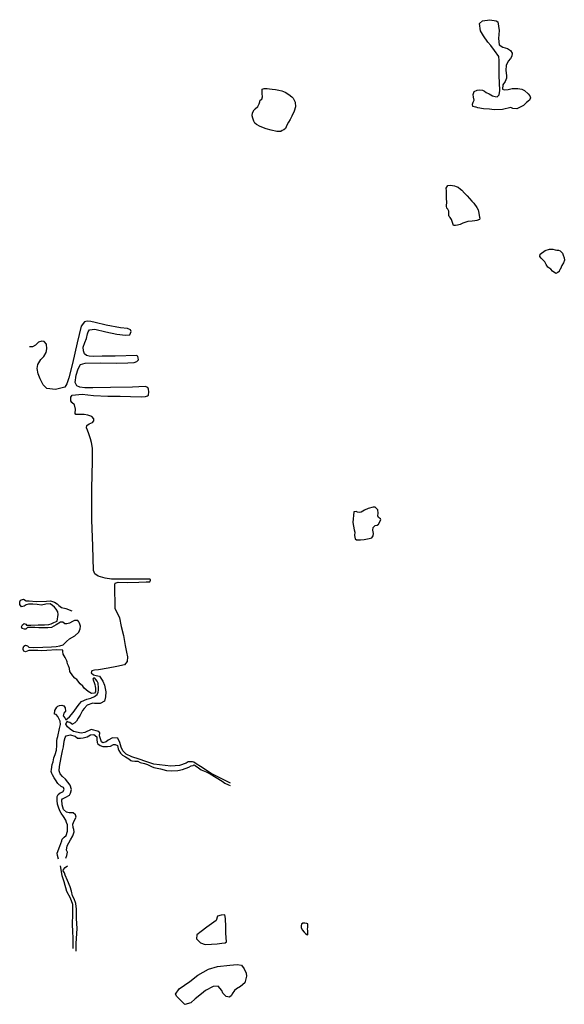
# Model space of a CAD drawing. Extents: x 206371 to 214026, y 807012 to 820845.
import ezdxf

# ---------------------------------------------------------------- set-up
doc = ezdxf.new("R2010")
doc.units = 0
doc.header["$LTSCALE"] = 800
doc.layers.add('WETLANDS', color=3, linetype='CONTINUOUS')

msp = doc.modelspace()

# ---------------------------------------------------------------- linework, layer by layer
at = {"layer": 'WETLANDS', "color": 0}
for points in [[(212740, 819624), (212734, 819659), (212746, 819685), (212758, 819715), (212750, 819756), (212743, 819796), (212758, 819834), (212799, 819853), (212828, 819859), (212877, 819855), (212906, 819840), (212928, 819822), (212970, 819801), (213014, 819776), (213053, 819764), (213084, 819763), (213110, 819787), (213119, 819851), (213111, 820063), (213112, 820203), (213111, 820272), (213103, 820326), (213043, 820412), (212994, 820483), (212949, 820530), (212889, 820616), (212848, 820689), (212835, 820791), (212874, 820831), (212977, 820845), (213069, 820829), (213089, 820813), (213108, 820695), (213100, 820580), (213109, 820493), (213162, 820459), (213227, 820438), (213269, 820412), (213291, 820376), (213290, 820331), (213270, 820299), (213237, 820264), (213209, 820200), (213202, 820137), (213211, 820055), (213213, 820025), (213193, 819978), (213163, 819928), (213158, 819871), (213182, 819860), (213238, 819864), (213293, 819876), (213374, 819876), (213429, 819869), (213465, 819852), (213517, 819801), (213542, 819776), (213550, 819749), (213536, 819716), (213496, 819680), (213450, 819638), (213404, 819614), (213360, 819592), (213300, 819596), (213273, 819609), (213156, 819582), (213038, 819580), (212973, 819586), (212889, 819593), (212811, 819606), (212789, 819616), (212777, 819618)], [(210042, 819273), (209984, 819276), (209907, 819293), (209833, 819313), (209752, 819344), (209700, 819373), (209678, 819391), (209661, 819419), (209647, 819459), (209640, 819494), (209643, 819534), (209665, 819578), (209680, 819593), (209717, 819626), (209738, 819661), (209744, 819689), (209744, 819704), (209753, 819713), (209773, 819727), (209782, 819761), (209779, 819806), (209777, 819839), (209777, 819869), (209806, 819880), (209849, 819877), (209882, 819873), (209920, 819868), (209967, 819864), (210011, 819856), (210057, 819845), (210102, 819825), (210152, 819792), (210195, 819761), (210215, 819740), (210245, 819688), (210246, 819621), (210230, 819558), (210196, 819488), (210173, 819444), (210150, 819407), (210127, 819364), (210107, 819317), (210085, 819297), (210059, 819289)], [(212468, 817953), (212453, 817997), (212439, 818036), (212420, 818068), (212408, 818081), (212402, 818093), (212402, 818130), (212403, 818155), (212389, 818185), (212375, 818197), (212372, 818224), (212374, 818288), (212371, 818326), (212372, 818373), (212371, 818442), (212367, 818480), (212390, 818516), (212426, 818520), (212480, 818509), (212506, 818501), (212532, 818490), (212567, 818466), (212586, 818448), (212625, 818407), (212660, 818371), (212691, 818332), (212724, 818294), (212754, 818265), (212798, 818206), (212815, 818174), (212823, 818127), (212829, 818093), (212833, 818070), (212839, 818057), (212832, 818038), (212798, 818026), (212770, 818021), (212731, 818016), (212668, 818009), (212601, 817987), (212561, 817969), (212525, 817960), (212497, 817953)], [(213907, 817281), (213860, 817310), (213835, 817338), (213808, 817359), (213793, 817367), (213770, 817404), (213754, 817441), (213702, 817496), (213680, 817520), (213687, 817550), (213756, 817602), (213818, 817622), (213863, 817620), (213898, 817610), (213922, 817606), (213943, 817607), (213967, 817597), (213998, 817565), (214011, 817537), (214023, 817500), (214026, 817466), (214012, 817430), (213991, 817391), (213981, 817370), (213967, 817336), (213960, 817324), (213951, 817309), (213935, 817291)], [(211067, 813930), (211054, 813780), (211071, 813677), (211079, 813644), (211078, 813598), (211085, 813551), (211105, 813538), (211162, 813536), (211214, 813544), (211285, 813554), (211320, 813565), (211339, 813594), (211343, 813628), (211336, 813675), (211339, 813711), (211369, 813740), (211394, 813743), (211415, 813759), (211445, 813820), (211441, 813834), (211415, 813853), (211405, 813876), (211407, 813911), (211403, 813958), (211367, 813996), (211337, 813996), (211267, 813980), (211216, 813955), (211168, 813925), (211143, 813923), (211118, 813925), (211099, 813935)], [(209253, 808270), (209202, 808263), (209151, 808252), (209131, 808189), (209003, 808094), (208922, 808037), (208861, 807989), (208855, 807934), (208914, 807877), (208980, 807851), (209065, 807858), (209145, 807862), (209212, 807869), (209261, 807874), (209276, 807890), (209269, 808014), (209266, 808071), (209266, 808138), (209264, 808180), (209263, 808216)], [(210421, 808141), (210407, 808146), (210380, 808153), (210351, 808154), (210331, 808139), (210325, 808117), (210328, 808090), (210343, 808060), (210370, 808025), (210389, 808006), (210407, 807991), (210420, 807990), (210420, 808019), (210419, 808050), (210418, 808070), (210420, 808095)], [(208692, 807012), (208578, 807122), (208561, 807154), (208613, 807230), (208762, 807334), (208875, 807423), (209024, 807505), (209149, 807545), (209326, 807562), (209429, 807570), (209488, 807560), (209525, 807513), (209552, 807448), (209558, 807406), (209533, 807313), (209473, 807261), (209420, 807231), (209389, 807205), (209358, 807158), (209350, 807137), (209322, 807114), (209273, 807124), (209228, 807167), (209210, 807208), (209160, 807269), (209090, 807262), (208982, 807208), (208926, 807159), (208836, 807088), (208778, 807033)]]:
    msp.add_lwpolyline(points, close=True, dxfattribs=at)
for points in [[(207714, 812567), (207707, 812906), (207714, 812931), (207755, 812943), (207891, 812939), (208045, 812944), (208149, 812946), (208201, 812947), (208211, 812971), (208208, 812980), (208199, 812985), (208168, 812987), (207978, 812987), (207787, 812986), (207662, 812986), (207570, 812999), (207473, 813028), (207428, 813061), (207408, 813107), (207401, 813447), (207386, 813819), (207387, 814261), (207393, 814641), (207396, 814827), (207381, 814905), (207364, 814955), (207343, 815026), (207325, 815076), (207309, 815112), (207313, 815143), (207349, 815169), (207395, 815186), (207413, 815210), (207411, 815236), (207384, 815268), (207330, 815287), (207276, 815299), (207220, 815298), (207162, 815296), (207149, 815312), (207155, 815375), (207139, 815433), (207102, 815467), (207088, 815492), (207091, 815542), (207110, 815571), (207248, 815582), (207408, 815567), (207612, 815556), (207782, 815555), (207927, 815552), (208086, 815546), (208137, 815550), (208167, 815559), (208182, 815572), (208185, 815618), (208182, 815653), (208173, 815676), (208133, 815690), (207956, 815684), (207649, 815677), (207401, 815671), (207286, 815672), (207218, 815684), (207174, 815699), (207152, 815749), (207163, 815851), (207192, 815942), (207224, 816003), (207292, 816020), (207510, 816022), (207730, 816020), (207889, 816023), (207978, 816031), (208018, 816043), (208039, 816064), (208037, 816096), (208032, 816111), (208018, 816128), (207713, 816119), (207532, 816117), (207412, 816114), (207349, 816117), (207311, 816126), (207280, 816150), (207267, 816194), (207265, 816245), (207285, 816310), (207310, 816364), (207324, 816430), (207332, 816458), (207352, 816486), (207426, 816499), (207583, 816458), (207737, 816428), (207859, 816413), (207917, 816417), (207938, 816463), (207927, 816488), (207888, 816506), (207788, 816518), (207588, 816555), (207433, 816591), (207370, 816606), (207317, 816609), (207280, 816600), (207237, 816541), (207177, 816303), (207114, 816015), (207060, 815812), (207032, 815728), (207005, 815680), (206872, 815649), (206753, 815665), (206703, 815716), (206659, 815799), (206630, 815871), (206618, 815945), (206624, 815999), (206666, 816070), (206712, 816115), (206743, 816171), (206754, 816222), (206749, 816285), (206716, 816323), (206680, 816329), (206637, 816314), (206595, 816270), (206550, 816250), (206508, 816251)], [(207029, 811849), (207009, 811885), (206984, 811933), (206979, 811969), (206976, 811987), (206889, 811990), (206752, 811981), (206679, 811980), (206628, 811984), (206547, 811983), (206500, 811983), (206477, 811972), (206452, 811963), (206431, 811974), (206421, 811995), (206418, 812014), (206428, 812045), (206454, 812059), (206479, 812048), (206501, 812032), (206568, 812026), (206695, 812029), (206816, 812036), (206885, 812041), (206936, 812047), (206983, 812062), (207030, 812111), (207072, 812145), (207144, 812190), (207201, 812239), (207222, 812289), (207227, 812325), (207213, 812368), (207202, 812386), (207188, 812404), (207141, 812403), (207112, 812389), (207072, 812368), (207035, 812356), (207004, 812358), (206979, 812381), (206946, 812380), (206884, 812345), (206818, 812306), (206768, 812300), (206701, 812300), (206641, 812302), (206584, 812305), (206518, 812305), (206492, 812307), (206481, 812306), (206472, 812296), (206455, 812282), (206437, 812283), (206407, 812290), (206398, 812317), (206409, 812345), (206435, 812363), (206457, 812352), (206466, 812338), (206526, 812338), (206630, 812344), (206718, 812345), (206782, 812348), (206815, 812357), (206849, 812376), (206897, 812397), (206911, 812490), (206907, 812526), (206883, 812564), (206859, 812592), (206830, 812617), (206797, 812638), (206740, 812632), (206677, 812622), (206618, 812627), (206557, 812632), (206493, 812632), (206463, 812625), (206433, 812608), (206395, 812598), (206373, 812629), (206371, 812666), (206382, 812688), (206425, 812702), (206462, 812681), (206502, 812682), (206602, 812673), (206746, 812678), (206806, 812680), (206858, 812663), (206897, 812637), (206921, 812617), (206960, 812586), (207019, 812571), (207102, 812540)], [(207714, 812567), (207773, 812440), (207796, 812322), (207828, 812195), (207851, 812054), (207874, 811959), (207886, 811895), (207883, 811830), (207844, 811783), (207735, 811758), (207614, 811737), (207479, 811713), (207420, 811706), (207385, 811697), (207374, 811671), (207406, 811639), (207446, 811631), (207493, 811620), (207540, 811552), (207565, 811494), (207581, 811400), (207579, 811332), (207561, 811269), (207503, 811237), (207433, 811239), (207424, 811240)], [(207069, 811053), (207123, 811110), (207170, 811179), (207205, 811229), (207241, 811267), (207313, 811298), (207371, 811312), (207424, 811336), (207458, 811363), (207472, 811396), (207480, 811426), (207480, 811458), (207473, 811523), (207462, 811550), (207443, 811576), (207427, 811595), (207409, 811594), (207398, 811578), (207408, 811557), (207416, 811535), (207426, 811504), (207433, 811476), (207437, 811454), (207438, 811433), (207436, 811403), (207422, 811385), (207382, 811381), (207333, 811408), (207306, 811430), (207276, 811454), (207259, 811481), (207223, 811516), (207175, 811574), (207147, 811592), (207118, 811626), (207077, 811690), (207070, 811728), (207058, 811767), (207044, 811796), (207038, 811823), (207033, 811839), (207029, 811849)], [(206908, 810774), (206930, 810885), (206946, 810942), (206941, 810989), (206909, 811056), (206883, 811082), (206858, 811087), (206863, 811139), (206894, 811186), (206909, 811202), (206930, 811212), (206961, 811217), (206993, 811207), (207008, 811176), (207013, 811129), (206993, 811103), (206982, 811067), (207003, 811036), (207018, 811010), (207069, 811053)], [(207424, 811240), (207399, 811244), (207321, 811214), (207277, 811166), (207252, 811142), (207240, 811110), (207220, 811075), (207192, 811030), (207167, 810991), (207148, 810969), (207113, 810949)], [(209332, 810118), (209062, 810255), (208911, 810351), (208853, 810391), (208819, 810414), (208800, 810420), (208737, 810417), (208709, 810399), (208615, 810367), (208494, 810357), (208256, 810385), (208144, 810422), (208050, 810455), (207946, 810490), (207867, 810527), (207822, 810573), (207799, 810625), (207779, 810692), (207750, 810749), (207677, 810754), (207615, 810721), (207588, 810700), (207540, 810684), (207520, 810701), (207494, 810782), (207496, 810826), (207483, 810843), (207377, 810871), (207285, 810830), (207236, 810822), (207127, 810845), (207078, 810876), (207041, 810910), (207020, 810948), (207038, 810989)], [(207038, 810989), (207052, 810979), (207077, 810975), (207113, 810949)], [(206917, 809051), (206901, 809104), (206896, 809138), (206936, 809233), (206963, 809307), (206968, 809333), (206994, 809359), (207022, 809384), (207042, 809447), (207041, 809532), (207031, 809568), (207018, 809598), (206985, 809651), (206955, 809698), (206935, 809731), (206917, 809783), (206904, 809825), (206896, 809875), (206898, 809930), (206913, 809959), (206942, 809981), (206977, 809997), (206998, 810028), (206987, 810056), (206952, 810071), (206908, 810114), (206876, 810164), (206855, 810194), (206833, 810236), (206822, 810254), (206814, 810283), (206816, 810312), (206829, 810379), (206843, 810419), (206852, 810473), (206869, 810521), (206886, 810583), (206892, 810646), (206895, 810712), (206897, 810745), (206908, 810774)], [(207021, 809066), (207035, 809104), (207042, 809148), (207028, 809176), (207036, 809238), (207086, 809322), (207117, 809378), (207136, 809437), (207133, 809469), (207121, 809498), (207120, 809541), (207138, 809590), (207165, 809640), (207156, 809675), (207123, 809703), (207065, 809704), (207027, 809711), (206987, 809749), (206967, 809814), (206964, 809883), (206971, 809898), (207018, 809923), (207071, 809952), (207085, 809977), (207099, 810029), (207081, 810091), (207015, 810173), (206971, 810211), (206942, 810249), (206926, 810293), (206932, 810355), (206954, 810479), (206972, 810574), (206985, 810630), (206997, 810707), (207009, 810761), (207022, 810782), (207082, 810798), (207152, 810778), (207185, 810752), (207226, 810749), (207264, 810754), (207317, 810770), (207368, 810796), (207415, 810802), (207457, 810770), (207455, 810732), (207461, 810692), (207470, 810671), (207504, 810649), (207541, 810634), (207607, 810633), (207649, 810640), (207690, 810660), (207712, 810664), (207747, 810649), (207757, 810603), (207762, 810578), (207788, 810542), (207815, 810512), (207859, 810488), (207905, 810462), (207933, 810438), (207949, 810431), (207991, 810429), (208029, 810428), (208064, 810411), (208124, 810396), (208169, 810380), (208222, 810352), (208255, 810338), (208351, 810319), (208433, 810299), (208498, 810293), (208594, 810299), (208658, 810310), (208750, 810343), (208783, 810362), (208808, 810369), (208817, 810378), (208837, 810366), (208884, 810333), (208923, 810307), (208990, 810277), (209046, 810251), (209219, 810146), (209254, 810121), (209304, 810097), (209330, 810086)], [(206939, 808956), (206965, 808824), (206990, 808736), (207031, 808602), (207079, 808508), (207111, 808417), (207113, 808272), (207110, 808144), (207112, 808028), (207117, 807952), (207117, 807874), (207118, 807843), (207119, 807795)], [(207165, 807758), (207165, 807866), (207177, 808077), (207171, 808219), (207171, 808348), (207158, 808427), (207138, 808493), (207111, 808535), (207097, 808601), (207078, 808662), (207043, 808753), (207011, 808827), (207000, 808859), (206981, 808888), (206987, 808908), (207010, 808933), (207043, 808960)]]:
    msp.add_lwpolyline(points, dxfattribs=at)

doc.saveas('drawing.dxf')
